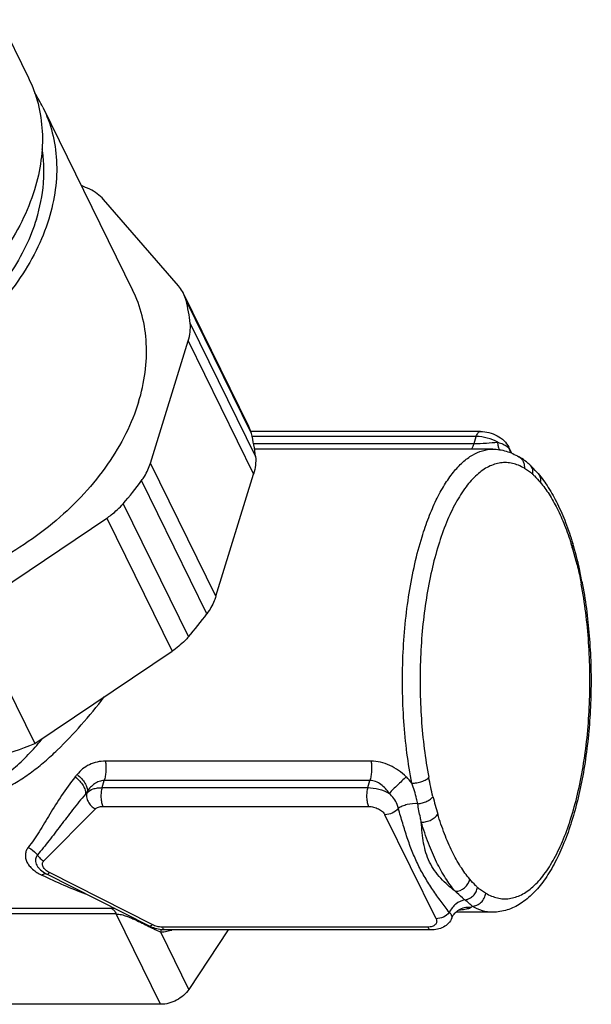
# Model space of a CAD drawing. Header units: millimetres. Extents: x 50 to 261, y 12 to 440.
# Tile 2 of 6: x 131 to 174, y 12 to 85. Entities that reach past the tile are written whole.
import ezdxf

# ---------------------------------------------------------------- set-up
doc = ezdxf.new("R2010")
doc.units = ezdxf.units.MM
doc.header["$LTSCALE"] = 23.1
doc.layers.get('0').update_dxf_attribs({"linetype": 'CONTINUOUS'})

msp = doc.modelspace()

# ---------------------------------------------------------------- linework, layer by layer
at = {"color": 7, "linetype": 'CONTINUOUS'}
for p, q in [((129.467, 85.38), (131.602, 81.029)), ((132.669, 78.853), (139.38, 65.178)), ((142.806, 65.487), (137.207, 71.946)), ((148.063, 54.974), (143.182, 64.92)), ((140.715, 52.24), (143.538, 61.375)), ((165.356, 54.611), (148.207, 54.611)), ((166.276, 53.284), (148.488, 53.284)), ((167.699, 52.983), (167.48, 53.43)), ((168.357, 52.641), (168.235, 52.714)), ((168.235, 52.714), (168.235, 52.713)), ((169.013, 52.157), (169.014, 52.156)), ((145.595, 42.294), (148.418, 51.429)), ((169.673, 51.46), (169.673, 51.46)), ((127.191, 41.225), (137.442, 48.128)), ((172.949, 43.391), (172.848, 43.92)), ((127.191, 41.225), (132.071, 31.279)), ((132.071, 31.279), (142.322, 38.183)), ((132.794, 21.629), (132.795, 21.628)), ((140.631, 17.646), (132.968, 21.531)), ((166.276, 18.684), (163.525, 18.684)), ((163.725, 18.839), (163.725, 18.839)), ((163.227, 18.254), (163.227, 18.254)), ((161.67, 17.356), (141.824, 17.356)), ((146.517, 17.356), (143.58, 12.918)), ((141.471, 11.801), (128.554, 11.801))]:
    msp.add_line(p, q, dxfattribs=at)
at = {"color": 9, "linetype": 'CONTINUOUS'}
for p, q in [((148.251, 54.46), (143.371, 64.405)), ((143.678, 62.68), (148.559, 52.734)), ((143.538, 61.375), (148.418, 51.429)), ((165.051, 54.233), (148.306, 54.233)), ((164.887, 53.703), (165.051, 54.233)), ((148.416, 53.703), (164.887, 53.703)), ((145.595, 42.294), (140.715, 52.24)), ((144.929, 40.989), (140.048, 50.935)), ((138.675, 49.21), (143.555, 39.264)), ((137.442, 48.128), (142.322, 38.183)), ((172.837, 43.469), (172.856, 43.373)), ((172.856, 43.373), (172.888, 43.202)), ((157.196, 29.974), (137.35, 29.974)), ((137.096, 27.991), (137.26, 28.521)), ((137.096, 27.991), (156.942, 27.991)), ((157.105, 28.521), (137.26, 28.521)), ((156.942, 27.991), (157.105, 28.521)), ((135.856, 27.51), (135.972, 27.627)), ((135.972, 27.627), (135.996, 27.703)), ((137.159, 26.586), (157.005, 26.586)), ((132.747, 22.519), (136.597, 26.404)), ((162.044, 18.194), (158.231, 25.965)), ((140.842, 17.755), (133.178, 21.64)), ((137.811, 18.956), (124.894, 18.956)), ((138.157, 18.554), (125.24, 18.554)), ((141.471, 11.801), (138.157, 18.554)), ((140.602, 17.621), (140.741, 17.552)), ((143.58, 12.918), (141.483, 17.191)), ((161.428, 17.573), (141.582, 17.573))]:
    msp.add_line(p, q, dxfattribs=at)
at = {"color": 7, "linetype": 'CONTINUOUS'}
for points in [[(169.013, 52.157), (168.937, 52.226), (168.813, 52.33), (168.689, 52.425), (168.569, 52.509), (168.457, 52.581), (168.357, 52.641)], [(169.673, 51.46), (169.586, 51.562), (169.46, 51.702), (169.336, 51.836), (169.212, 51.963), (169.089, 52.084), (169.014, 52.156)], [(172.635, 44.877), (172.595, 45.03), (172.53, 45.276), (172.462, 45.528), (172.389, 45.786), (172.312, 46.051), (172.258, 46.233)], [(172.848, 43.92), (172.789, 44.208), (172.73, 44.48), (172.67, 44.734), (172.634, 44.878)], [(163.227, 18.254), (163.233, 18.27), (163.28, 18.364), (163.332, 18.451), (163.388, 18.531), (163.446, 18.602), (163.506, 18.666), (163.566, 18.722), (163.624, 18.77), (163.68, 18.81), (163.725, 18.839)], [(163.725, 18.839), (163.767, 18.863), (163.81, 18.884), (163.842, 18.898), (163.864, 18.907), (163.87, 18.909)]]:
    msp.add_lwpolyline(points, dxfattribs=at)
for centre, radius, start, end in [((123.754, 74.476), 9.932, 26.14695, 33.21539), ((129.306, 57.932), 16.296, 65.08081, 67.46875), ((140.815, 63.76), 2.636, 14.16572, 26.09467), ((131.295, 61.366), 12.453, 6.05905, 14.12931), ((145.71, 53.82), 2.621, 14.13275, 26.12764), ((136.175, 51.42), 12.453, 6.05905, 14.12931), ((120.207, 65.321), 24.508, 318.89898, 324.0566), ((125.087, 55.375), 24.508, 318.89898, 324.0566), ((120.868, 59.657), 30.509, 285.40772, 291.54325), ((134.098, 23.765), 2.503, 238.63919, 240.86924), ((134.131, 23.826), 2.573, 240.8688, 243.12047)]:
    msp.add_arc(centre, radius, start, end, dxfattribs=at)
at = {"color": 9, "linetype": 'CONTINUOUS'}
for centre, radius, start, end in [((155.435, 46.588), 13.826, 27.59805, 29.0275), ((168.765, 53.627), 1.284, 194.91177, 208.85126), ((150.076, 39.288), 23.125, 16.73226, 17.39095), ((141.409, 36.678), 32.176, 14.71119, 16.73859), ((143.572, 37.257), 29.936, 14.25986, 14.6918), ((114.276, 46.823), 23.821, 318.86194, 320.4961), ((80.658, 72.474), 69.789, 321.25217, 321.43889), ((157.163, 26.06), 3.816, 36.3535, 45.73623), ((70.624, 74.758), 80.546, 324.08448, 324.25383), ((192.784, 35.229), 31.965, 194.29568, 196.74096), ((137.807, 8.005), 10.951, 88.70379, 89.97965), ((163.182, 26.191), 7.358, 274.47118, 275.2543), ((163.252, 25.405), 6.57, 275.27011, 275.44477), ((143.727, 16.858), 2.269, 166.80237, 171.5518), ((140.548, 24.154), 7.025, 277.6457, 281.45213), ((140.457, 24.6), 7.48, 281.46222, 284.37834)]:
    msp.add_arc(centre, radius, start, end, dxfattribs=at)
at = {"color": 7, "linetype": 'CONTINUOUS'}
for points, knots in [([(131.602, 81.029), (131.903, 80.415), (132.383, 79.109), (132.693, 77.016), (132.595, 74.831), (132.268, 73.381), (132.045, 72.659)], [0, 0, 0, 0, 0.239084, 0.482916, 0.735571, 1, 1, 1, 1]), ([(132.669, 78.853), (132.971, 78.24), (133.45, 76.933), (133.761, 74.84), (133.663, 72.655), (133.336, 71.205), (133.113, 70.483)], [0, 0, 0, 0, 0.239084, 0.482916, 0.735571, 1, 1, 1, 1]), ([(132.192, 70.483), (132.46, 71.351), (132.73, 72.682), (132.774, 74.454), (132.69, 75.314), (132.622, 75.734)], [0, 0, 0, 0, 0.513343, 0.759529, 1, 1, 1, 1]), ([(132.045, 72.659), (131.795, 71.849), (131.136, 70.232), (129.758, 67.935), (128.001, 65.758), (125.187, 63.064), (121.842, 60.861), (118.182, 59.257), (115.333, 58.382), (112.465, 57.864), (109.646, 57.715), (106.946, 57.94), (104.432, 58.535), (102.166, 59.488), (100.206, 60.781), (98.607, 62.381), (97.809, 63.635), (97.488, 64.288)], [0, 0, 0, 0, 0.058982, 0.121036, 0.185928, 0.253183, 0.391813, 0.461818, 0.531086, 0.598823, 0.664343, 0.727122, 0.78686, 0.843538, 0.897466, 0.949301, 1, 1, 1, 1]), ([(137.207, 71.946), (137.069, 72.105), (136.747, 72.399), (136.372, 72.618), (136.172, 72.711)], [0, 0, 0, 0, 0.48857, 1, 1, 1, 1]), ([(133.113, 70.483), (132.863, 69.674), (132.203, 68.056), (130.826, 65.759), (129.068, 63.582), (126.254, 60.888), (122.91, 58.685), (119.25, 57.081), (116.401, 56.207), (113.532, 55.688), (110.713, 55.539), (108.014, 55.764), (105.5, 56.359), (103.234, 57.313), (101.274, 58.605), (99.675, 60.206), (98.876, 61.459), (98.556, 62.113)], [0, 0, 0, 0, 0.058982, 0.121036, 0.185928, 0.253183, 0.391813, 0.461818, 0.531086, 0.598823, 0.664343, 0.727122, 0.78686, 0.843538, 0.897466, 0.949301, 1, 1, 1, 1]), ([(132.192, 70.483), (131.975, 69.783), (131.417, 68.382), (130.267, 66.38), (128.811, 64.465), (126.476, 62.058), (122.989, 59.506), (119.027, 57.718), (115.703, 56.817), (112.45, 56.311), (109.235, 56.364), (106.255, 57.043), (104.258, 57.828), (102.498, 58.884), (101.492, 59.77), (101.047, 60.248)], [0, 0, 0, 0, 0.05788, 0.118534, 0.181798, 0.247316, 0.382808, 0.520195, 0.587972, 0.654211, 0.779783, 0.838708, 0.894865, 0.94847, 1, 1, 1, 1]), ([(143.182, 64.92), (143.157, 64.971), (143.051, 65.171), (142.918, 65.358), (142.806, 65.487)], [0, 0, 0, 0, 0.248997, 1, 1, 1, 1]), ([(139.824, 56.808), (140.047, 57.53), (140.374, 58.98), (140.472, 61.165), (140.161, 63.258), (139.681, 64.564), (139.38, 65.178)], [0, 0, 0, 0, 0.264429, 0.517084, 0.760916, 1, 1, 1, 1]), ([(143.538, 61.375), (143.604, 61.59), (143.697, 62.023), (143.701, 62.467), (143.678, 62.68)], [0, 0, 0, 0, 0.512637, 1, 1, 1, 1]), ([(139.824, 56.808), (139.574, 55.998), (138.914, 54.381), (137.536, 52.084), (135.779, 49.907), (132.965, 47.213), (129.621, 45.01), (125.96, 43.406), (123.112, 42.531), (120.243, 42.013), (117.424, 41.864), (114.725, 42.089), (112.21, 42.684), (109.945, 43.637), (107.985, 44.929), (106.386, 46.53), (105.587, 47.784), (105.267, 48.437)], [0, 0, 0, 0, 0.058982, 0.121036, 0.185928, 0.253183, 0.391813, 0.461818, 0.531086, 0.598823, 0.664343, 0.727122, 0.78686, 0.843538, 0.897466, 0.949301, 1, 1, 1, 1]), ([(165.356, 54.611), (165.571, 54.611), (166.005, 54.552), (166.61, 54.319), (167.133, 53.951), (167.39, 53.613), (167.48, 53.43)], [0, 0, 0, 0, 0.254024, 0.510239, 0.759043, 1, 1, 1, 1]), ([(166.276, 53.284), (166.446, 53.284), (166.787, 53.258), (167.46, 53.109), (167.938, 52.892), (168.235, 52.713)], [0, 0, 0, 0, 0.247208, 0.495324, 1, 1, 1, 1]), ([(148.559, 52.734), (148.581, 52.521), (148.578, 52.078), (148.485, 51.645), (148.418, 51.429)], [0, 0, 0, 0, 0.487363, 1, 1, 1, 1]), ([(140.048, 50.935), (140.123, 51.038), (140.396, 51.445), (140.608, 51.894), (140.715, 52.24)], [0, 0, 0, 0, 0.26042, 1, 1, 1, 1]), ([(169.673, 51.46), (169.95, 51.135), (170.476, 50.407), (171.155, 49.175), (171.76, 47.768), (172.099, 46.761), (172.258, 46.233)], [0, 0, 0, 0, 0.218246, 0.457269, 0.718054, 1, 1, 1, 1]), ([(137.442, 48.128), (137.558, 48.207), (138.002, 48.526), (138.407, 48.902), (138.675, 49.21)], [0, 0, 0, 0, 0.255187, 1, 1, 1, 1]), ([(172.949, 43.391), (173.206, 42.054), (173.565, 39.29), (173.684, 35.1), (173.44, 31.604), (173.032, 28.913), (172.633, 27.032), (172.142, 25.286), (171.564, 23.701), (170.904, 22.295), (170.162, 21.084), (169.335, 20.082), (168.552, 19.427), (167.881, 19.048), (167.362, 18.841), (166.824, 18.712), (166.459, 18.684), (166.276, 18.684)], [0, 0, 0, 0, 0.147626, 0.301616, 0.453894, 0.526928, 0.596669, 0.662358, 0.72341, 0.779477, 0.830541, 0.877015, 0.919824, 0.940306, 0.960405, 0.980232, 1, 1, 1, 1]), ([(145.595, 42.294), (145.561, 42.182), (145.395, 41.721), (145.147, 41.29), (144.929, 40.989)], [0, 0, 0, 0, 0.240251, 1, 1, 1, 1]), ([(143.555, 39.264), (143.468, 39.163), (143.094, 38.763), (142.666, 38.414), (142.322, 38.183)], [0, 0, 0, 0, 0.244578, 1, 1, 1, 1]), ([(163.227, 18.254), (163.164, 18.109), (162.986, 17.841), (162.603, 17.553), (162.151, 17.389), (161.831, 17.356), (161.67, 17.356)], [0, 0, 0, 0, 0.249039, 0.496952, 0.745754, 1, 1, 1, 1]), ([(141.824, 17.356), (141.722, 17.356), (141.311, 17.383), (140.907, 17.506), (140.631, 17.646)], [0, 0, 0, 0, 0.247788, 1, 1, 1, 1]), ([(143.58, 12.918), (143.47, 12.752), (143.193, 12.443), (142.676, 12.089), (142.089, 11.859), (141.674, 11.801), (141.471, 11.801)], [0, 0, 0, 0, 0.241788, 0.496912, 0.753691, 1, 1, 1, 1])]:
    msp.add_open_spline(points, degree=3, knots=knots, dxfattribs=at)
at = {"color": 9, "linetype": 'CONTINUOUS'}
for points, knots in [([(165.051, 54.233), (165.068, 54.287), (165.104, 54.385), (165.176, 54.507), (165.259, 54.589), (165.326, 54.611), (165.356, 54.611)], [0, 0, 0, 0, 0.33271, 0.60709, 0.823625, 1, 1, 1, 1]), ([(164.887, 53.703), (165.194, 53.703), (165.785, 53.736), (166.373, 53.785), (166.657, 53.802)], [0, 0, 0, 0, 0.518826, 1, 1, 1, 1]), ([(166.657, 53.802), (166.412, 53.94), (165.887, 54.15), (165.328, 54.233), (165.051, 54.233)], [0, 0, 0, 0, 0.50473, 1, 1, 1, 1]), ([(166.796, 53.24), (166.756, 53.32), (166.694, 53.506), (166.666, 53.698), (166.657, 53.802)], [0, 0, 0, 0, 0.463307, 1, 1, 1, 1]), ([(166.657, 53.802), (166.794, 53.762), (167.04, 53.677), (167.269, 53.548), (167.361, 53.475)], [0, 0, 0, 0, 0.548544, 1, 1, 1, 1]), ([(160.999, 46.737), (161.15, 47.227), (161.471, 48.159), (162.029, 49.459), (162.641, 50.592), (163.299, 51.543), (163.997, 52.302), (164.73, 52.86), (165.492, 53.204), (166.022, 53.284), (166.276, 53.284)], [0, 0, 0, 0, 0.172799, 0.33189, 0.476365, 0.605859, 0.720776, 0.822578, 0.914148, 1, 1, 1, 1]), ([(164.682, 53.283), (164.727, 53.337), (164.807, 53.474), (164.862, 53.621), (164.887, 53.703)], [0, 0, 0, 0, 0.451469, 1, 1, 1, 1]), ([(167.361, 53.475), (167.372, 53.465), (167.415, 53.43), (167.454, 53.39), (167.48, 53.358)], [0, 0, 0, 0, 0.26434, 1, 1, 1, 1]), ([(167.48, 53.358), (167.484, 53.353), (167.5, 53.333), (167.515, 53.313), (167.524, 53.297)], [0, 0, 0, 0, 0.256981, 1, 1, 1, 1]), ([(168.642, 51.856), (168.501, 51.94), (168.215, 52.087), (167.766, 52.232), (167.312, 52.295), (166.857, 52.274), (166.405, 52.17), (165.959, 51.984), (165.52, 51.718), (164.926, 51.242), (164.218, 50.437), (163.463, 49.23), (162.781, 47.765), (162.185, 46.071), (161.686, 44.179), (161.295, 42.126), (161.019, 39.952), (160.864, 37.699), (160.833, 35.413), (160.926, 33.138), (161.142, 30.919), (161.37, 29.471), (161.506, 28.765)], [0, 0, 0, 0, 0.017954, 0.034971, 0.051432, 0.06778, 0.084464, 0.101902, 0.120446, 0.140373, 0.185038, 0.236797, 0.295714, 0.361358, 0.432956, 0.509494, 0.589782, 0.672513, 0.756304, 0.839742, 0.921423, 1, 1, 1, 1]), ([(168.235, 52.713), (168.304, 52.672), (168.431, 52.567), (168.569, 52.358), (168.644, 52.114), (168.65, 51.942), (168.642, 51.856)], [0, 0, 0, 0, 0.241866, 0.487693, 0.74016, 1, 1, 1, 1]), ([(168.642, 51.856), (168.745, 51.794), (168.905, 51.703), (169.107, 51.556), (169.204, 51.47), (169.252, 51.425)], [0, 0, 0, 0, 0.482413, 0.734645, 1, 1, 1, 1]), ([(169.014, 52.156), (169.061, 52.112), (169.144, 52.011), (169.228, 51.831), (169.267, 51.631), (169.262, 51.494), (169.252, 51.425)], [0, 0, 0, 0, 0.241746, 0.487298, 0.739558, 1, 1, 1, 1]), ([(169.252, 51.425), (169.302, 51.379), (169.505, 51.182), (169.695, 50.974), (169.834, 50.811)], [0, 0, 0, 0, 0.241899, 1, 1, 1, 1]), ([(169.673, 51.46), (169.709, 51.418), (169.772, 51.324), (169.852, 51.107), (169.854, 50.927), (169.834, 50.811)], [0, 0, 0, 0, 0.242097, 0.48807, 1, 1, 1, 1]), ([(169.834, 50.811), (170.072, 50.532), (170.529, 49.9), (171.131, 48.822), (171.681, 47.573), (171.995, 46.673), (172.143, 46.2)], [0, 0, 0, 0, 0.211961, 0.44977, 0.712955, 1, 1, 1, 1]), ([(160.236, 28.322), (160.092, 29.071), (159.849, 30.608), (159.62, 32.963), (159.521, 35.378), (159.554, 37.805), (159.719, 40.195), (160.012, 42.503), (160.427, 44.682), (160.794, 46.074), (160.999, 46.737)], [0, 0, 0, 0, 0.123038, 0.250936, 0.381585, 0.512787, 0.642329, 0.768046, 0.887888, 1, 1, 1, 1]), ([(172.258, 46.233), (172.271, 46.189), (172.278, 46.087), (172.245, 45.992), (172.221, 45.945)], [0, 0, 0, 0, 0.473211, 1, 1, 1, 1]), ([(172.635, 44.877), (172.644, 44.839), (172.645, 44.75), (172.61, 44.67), (172.586, 44.631)], [0, 0, 0, 0, 0.467632, 1, 1, 1, 1]), ([(172.586, 44.631), (172.634, 44.442), (172.724, 44.056), (172.8, 43.667), (172.837, 43.469)], [0, 0, 0, 0, 0.492462, 1, 1, 1, 1]), ([(165.753, 20.111), (165.894, 20.027), (166.18, 19.881), (166.629, 19.735), (167.083, 19.672), (167.537, 19.693), (167.989, 19.797), (168.436, 19.983), (168.874, 20.249), (169.469, 20.725), (170.177, 21.53), (170.932, 22.738), (171.614, 24.202), (172.21, 25.896), (172.708, 27.788), (173.099, 29.841), (173.375, 32.015), (173.531, 34.268), (173.562, 36.554), (173.469, 38.829), (173.253, 41.048), (173.024, 42.497), (172.888, 43.202)], [0, 0, 0, 0, 0.017954, 0.034971, 0.051432, 0.06778, 0.084464, 0.101902, 0.120446, 0.140373, 0.185039, 0.236797, 0.295714, 0.361358, 0.432957, 0.509494, 0.589782, 0.672513, 0.756304, 0.839742, 0.921423, 1, 1, 1, 1]), ([(172.949, 43.391), (172.955, 43.361), (172.948, 43.29), (172.911, 43.231), (172.888, 43.202)], [0, 0, 0, 0, 0.454493, 1, 1, 1, 1]), ([(119.539, 30.018), (119.932, 29.745), (120.735, 29.222), (121.987, 28.522), (123.286, 27.929), (124.625, 27.481), (125.983, 27.223), (127.323, 27.208), (128.594, 27.441), (129.767, 27.88), (130.851, 28.468), (131.867, 29.164), (132.834, 29.946), (134.089, 31.093), (135.593, 32.687), (136.713, 34.056), (137.263, 34.771)], [0, 0, 0, 0, 0.06776, 0.13542, 0.20279, 0.269463, 0.334703, 0.397611, 0.457931, 0.516398, 0.574113, 0.63194, 0.690427, 0.749897, 0.872396, 1, 1, 1, 1]), ([(120.977, 30.019), (121.461, 29.676), (122.209, 29.192), (123.255, 28.638), (124.063, 28.282), (124.892, 28.002), (125.731, 27.82), (126.565, 27.758), (127.369, 27.825), (128.124, 28.013), (128.824, 28.301), (129.471, 28.664), (130.277, 29.226), (131.208, 30.047), (131.886, 30.774), (132.216, 31.151)], [0, 0, 0, 0, 0.137942, 0.206762, 0.275275, 0.343144, 0.409808, 0.47453, 0.536814, 0.59674, 0.654935, 0.712153, 0.769027, 0.883339, 1, 1, 1, 1]), ([(137.35, 29.974), (137.141, 29.974), (136.726, 29.929), (136.143, 29.727), (135.633, 29.405), (135.351, 29.124), (135.229, 28.971)], [0, 0, 0, 0, 0.259322, 0.511366, 0.75771, 1, 1, 1, 1]), ([(137.35, 29.974), (137.368, 29.85), (137.39, 29.598), (137.386, 29.221), (137.345, 28.859), (137.293, 28.628), (137.26, 28.521)], [0, 0, 0, 0, 0.255907, 0.517358, 0.76991, 1, 1, 1, 1]), ([(157.196, 29.974), (157.214, 29.85), (157.236, 29.598), (157.231, 29.221), (157.191, 28.859), (157.139, 28.628), (157.105, 28.521)], [0, 0, 0, 0, 0.255907, 0.517358, 0.76991, 1, 1, 1, 1]), ([(159.826, 28.793), (159.645, 28.969), (159.258, 29.293), (158.609, 29.671), (157.915, 29.915), (157.432, 29.974), (157.196, 29.974)], [0, 0, 0, 0, 0.256848, 0.511037, 0.759391, 1, 1, 1, 1]), ([(135.087, 28.793), (134.726, 28.343), (134.068, 27.432), (133.204, 26.044), (132.422, 24.723), (131.872, 23.9), (131.577, 23.525)], [0, 0, 0, 0, 0.272993, 0.531837, 0.774178, 1, 1, 1, 1]), ([(135.087, 28.793), (135.209, 28.7), (135.429, 28.503), (135.65, 28.218), (135.773, 27.984), (135.85, 27.774), (135.87, 27.61), (135.856, 27.51)], [0, 0, 0, 0, 0.295139, 0.568216, 0.691831, 0.805114, 1, 1, 1, 1]), ([(135.229, 28.971), (135.35, 28.879), (135.568, 28.683), (135.788, 28.401), (135.911, 28.17), (135.988, 27.963), (136.009, 27.802), (135.996, 27.703)], [0, 0, 0, 0, 0.296081, 0.56946, 0.692986, 0.806029, 1, 1, 1, 1]), ([(159.826, 28.793), (159.599, 28.594), (159.166, 28.19), (158.746, 27.772), (158.548, 27.56)], [0, 0, 0, 0, 0.509897, 1, 1, 1, 1]), ([(160.236, 28.322), (160.363, 28.322), (160.619, 28.347), (160.979, 28.438), (161.249, 28.555), (161.417, 28.671), (161.481, 28.733), (161.506, 28.765)], [0, 0, 0, 0, 0.276257, 0.556914, 0.806886, 0.911598, 1, 1, 1, 1]), ([(161.808, 27.336), (161.749, 27.569), (161.641, 28.044), (161.553, 28.522), (161.506, 28.765)], [0, 0, 0, 0, 0.492416, 1, 1, 1, 1]), ([(135.972, 27.627), (136.098, 27.754), (136.365, 27.892), (136.757, 27.977), (136.98, 27.991), (137.096, 27.991)], [0, 0, 0, 0, 0.44627, 0.710811, 1, 1, 1, 1]), ([(137.26, 28.521), (137.13, 28.521), (136.869, 28.476), (136.519, 28.292), (136.224, 28.027), (136.066, 27.815), (135.996, 27.703)], [0, 0, 0, 0, 0.247689, 0.496282, 0.74716, 1, 1, 1, 1]), ([(137.096, 27.991), (137.061, 27.878), (137.016, 27.633), (137.005, 27.26), (137.047, 26.902), (137.113, 26.68), (137.159, 26.586)], [0, 0, 0, 0, 0.247396, 0.519339, 0.781, 1, 1, 1, 1]), ([(156.942, 27.991), (156.907, 27.878), (156.862, 27.633), (156.85, 27.26), (156.892, 26.902), (156.959, 26.68), (157.005, 26.586)], [0, 0, 0, 0, 0.247396, 0.519339, 0.781, 1, 1, 1, 1]), ([(156.942, 27.991), (157.219, 27.991), (157.778, 27.909), (158.302, 27.699), (158.548, 27.56)], [0, 0, 0, 0, 0.49527, 1, 1, 1, 1]), ([(158.548, 27.56), (158.462, 27.689), (158.274, 27.933), (157.937, 28.243), (157.607, 28.428), (157.323, 28.507), (157.178, 28.521), (157.105, 28.521)], [0, 0, 0, 0, 0.257806, 0.511248, 0.758375, 0.879824, 1, 1, 1, 1]), ([(160.674, 26.794), (160.651, 26.919), (160.543, 27.438), (160.379, 27.945), (160.236, 28.322)], [0, 0, 0, 0, 0.239495, 1, 1, 1, 1]), ([(135.856, 27.51), (135.527, 27.123), (134.897, 26.346), (134.004, 25.173), (133.145, 24.036), (132.561, 23.308), (132.262, 22.959)], [0, 0, 0, 0, 0.262953, 0.51726, 0.7626, 1, 1, 1, 1]), ([(135.972, 27.627), (135.939, 27.521), (135.925, 27.279), (136.04, 26.929), (136.27, 26.618), (136.482, 26.463), (136.597, 26.404)], [0, 0, 0, 0, 0.226624, 0.47484, 0.737352, 1, 1, 1, 1]), ([(159.225, 26.441), (159.207, 26.54), (159.081, 26.964), (158.802, 27.335), (158.548, 27.56)], [0, 0, 0, 0, 0.229093, 1, 1, 1, 1]), ([(160.674, 26.794), (160.792, 26.802), (161.028, 26.842), (161.354, 26.959), (161.624, 27.119), (161.764, 27.261), (161.808, 27.336)], [0, 0, 0, 0, 0.27575, 0.550346, 0.797938, 1, 1, 1, 1]), ([(136.597, 26.404), (136.66, 26.468), (136.793, 26.536), (136.989, 26.579), (137.101, 26.586), (137.159, 26.586)], [0, 0, 0, 0, 0.446268, 0.71083, 1, 1, 1, 1]), ([(157.005, 26.586), (157.131, 26.586), (157.387, 26.552), (157.743, 26.421), (158.04, 26.228), (158.187, 26.055), (158.231, 25.965)], [0, 0, 0, 0, 0.264698, 0.53665, 0.788552, 1, 1, 1, 1]), ([(160.674, 26.794), (160.41, 26.808), (160.014, 26.772), (159.533, 26.617), (159.319, 26.505), (159.225, 26.441)], [0, 0, 0, 0, 0.524746, 0.774527, 1, 1, 1, 1]), ([(160.944, 25.411), (160.92, 25.523), (160.825, 25.983), (160.738, 26.445), (160.674, 26.794)], [0, 0, 0, 0, 0.24472, 1, 1, 1, 1]), ([(159.225, 26.441), (159.107, 26.294), (158.796, 26.06), (158.419, 25.965), (158.231, 25.965)], [0, 0, 0, 0, 0.500925, 1, 1, 1, 1]), ([(163.038, 18.671), (162.829, 18.941), (162.409, 19.495), (161.796, 20.355), (161.214, 21.261), (160.694, 22.214), (160.256, 23.216), (159.884, 24.257), (159.549, 25.337), (159.335, 26.069), (159.225, 26.441)], [0, 0, 0, 0, 0.117438, 0.238948, 0.362669, 0.487105, 0.611784, 0.737839, 0.86682, 1, 1, 1, 1]), ([(160.944, 25.411), (161.07, 25.411), (161.327, 25.445), (161.683, 25.573), (161.98, 25.762), (162.128, 25.932), (162.173, 26.022)], [0, 0, 0, 0, 0.265433, 0.537933, 0.789708, 1, 1, 1, 1]), ([(164.561, 21.156), (164.312, 21.448), (163.835, 22.112), (163.211, 23.248), (162.645, 24.569), (162.324, 25.52), (162.173, 26.022)], [0, 0, 0, 0, 0.210781, 0.448295, 0.711952, 1, 1, 1, 1]), ([(163.478, 20.246), (163.289, 20.393), (162.917, 20.703), (162.394, 21.216), (161.927, 21.788), (161.546, 22.423), (161.276, 23.114), (161.107, 23.848), (161.006, 24.617), (160.963, 25.142), (160.944, 25.411)], [0, 0, 0, 0, 0.119804, 0.242592, 0.366105, 0.488944, 0.611571, 0.736254, 0.865291, 1, 1, 1, 1]), ([(163.478, 20.246), (163.214, 20.556), (162.707, 21.261), (162.045, 22.467), (161.444, 23.869), (161.104, 24.878), (160.944, 25.411)], [0, 0, 0, 0, 0.210782, 0.448295, 0.711951, 1, 1, 1, 1]), ([(131.577, 23.525), (131.518, 23.449), (131.42, 23.283), (131.353, 23.001), (131.373, 22.709), (131.477, 22.419), (131.658, 22.141), (132.008, 21.784), (132.346, 21.579), (132.589, 21.464)], [0, 0, 0, 0, 0.109128, 0.215046, 0.322675, 0.43662, 0.560314, 0.695627, 1, 1, 1, 1]), ([(131.577, 23.525), (131.645, 23.491), (131.903, 23.344), (132.129, 23.137), (132.262, 22.959)], [0, 0, 0, 0, 0.252352, 1, 1, 1, 1]), ([(132.262, 22.959), (132.226, 22.913), (132.165, 22.811), (132.12, 22.639), (132.125, 22.459), (132.176, 22.277), (132.273, 22.098), (132.463, 21.86), (132.654, 21.714), (132.794, 21.629)], [0, 0, 0, 0, 0.109406, 0.215907, 0.324299, 0.43885, 0.562632, 0.697377, 1, 1, 1, 1]), ([(132.262, 22.959), (132.322, 22.866), (132.466, 22.696), (132.649, 22.569), (132.747, 22.519)], [0, 0, 0, 0, 0.501757, 1, 1, 1, 1]), ([(133.178, 21.64), (133.071, 21.694), (132.924, 21.79), (132.77, 21.951), (132.691, 22.072), (132.646, 22.196), (132.64, 22.317), (132.673, 22.429), (132.72, 22.492), (132.747, 22.519)], [0, 0, 0, 0, 0.316706, 0.45739, 0.583749, 0.696496, 0.799078, 0.897729, 1, 1, 1, 1]), ([(132.589, 21.464), (132.631, 21.493), (132.712, 21.54), (132.803, 21.565), (132.844, 21.566)], [0, 0, 0, 0, 0.557876, 1, 1, 1, 1]), ([(132.589, 21.464), (133.133, 21.207), (134.212, 20.706), (135.315, 20.258), (135.866, 20.057)], [0, 0, 0, 0, 0.506441, 1, 1, 1, 1]), ([(132.844, 21.566), (132.851, 21.567), (132.879, 21.566), (132.907, 21.561), (132.926, 21.554)], [0, 0, 0, 0, 0.261834, 1, 1, 1, 1]), ([(132.968, 21.531), (132.975, 21.528), (132.986, 21.525), (132.996, 21.525), (132.999, 21.525)], [0, 0, 0, 0, 0.734811, 1, 1, 1, 1]), ([(132.999, 21.525), (133.012, 21.526), (133.04, 21.533), (133.103, 21.568), (133.148, 21.609), (133.178, 21.64)], [0, 0, 0, 0, 0.172799, 0.394185, 1, 1, 1, 1]), ([(163.478, 20.246), (163.727, 20.246), (164.232, 20.448), (164.517, 20.91), (164.561, 21.156)], [0, 0, 0, 0, 0.49951, 1, 1, 1, 1]), ([(165.142, 20.542), (165.093, 20.588), (164.89, 20.785), (164.7, 20.993), (164.561, 21.156)], [0, 0, 0, 0, 0.2419, 1, 1, 1, 1]), ([(164.199, 19.609), (164.139, 19.657), (163.89, 19.86), (163.652, 20.076), (163.478, 20.246)], [0, 0, 0, 0, 0.24096, 1, 1, 1, 1]), ([(164.199, 19.609), (164.314, 19.623), (164.485, 19.676), (164.687, 19.798), (164.871, 19.954), (165.051, 20.197), (165.126, 20.426), (165.142, 20.542)], [0, 0, 0, 0, 0.244662, 0.370971, 0.498564, 0.752691, 1, 1, 1, 1]), ([(164.743, 19.137), (164.865, 19.137), (165.053, 19.178), (165.274, 19.297), (165.476, 19.46), (165.669, 19.727), (165.741, 19.983), (165.753, 20.111)], [0, 0, 0, 0, 0.240222, 0.364715, 0.491283, 0.746608, 1, 1, 1, 1]), ([(165.753, 20.111), (165.65, 20.173), (165.49, 20.264), (165.288, 20.411), (165.191, 20.497), (165.142, 20.542)], [0, 0, 0, 0, 0.482408, 0.734642, 1, 1, 1, 1]), ([(164.199, 19.609), (163.956, 19.564), (163.478, 19.325), (163.154, 18.908), (163.038, 18.671)], [0, 0, 0, 0, 0.483613, 1, 1, 1, 1]), ([(164.743, 19.137), (164.674, 19.212), (164.495, 19.373), (164.308, 19.523), (164.199, 19.609)], [0, 0, 0, 0, 0.423178, 1, 1, 1, 1]), ([(164.619, 19.027), (164.633, 19.034), (164.682, 19.062), (164.726, 19.102), (164.743, 19.137)], [0, 0, 0, 0, 0.295251, 1, 1, 1, 1]), ([(166.276, 18.684), (166.016, 18.684), (165.476, 18.766), (164.982, 18.994), (164.743, 19.137)], [0, 0, 0, 0, 0.483279, 1, 1, 1, 1]), ([(137.811, 18.956), (137.881, 18.923), (138.021, 18.8), (138.112, 18.645), (138.157, 18.554)], [0, 0, 0, 0, 0.435009, 1, 1, 1, 1]), ([(138.157, 18.554), (138.223, 18.554), (138.356, 18.542), (138.611, 18.491), (138.91, 18.396), (139.24, 18.266), (139.635, 18.093), (140.086, 17.877), (140.435, 17.704), (140.602, 17.621)], [0, 0, 0, 0, 0.074806, 0.151518, 0.296733, 0.430461, 0.555646, 0.787524, 1, 1, 1, 1]), ([(163.038, 18.671), (162.92, 18.524), (162.609, 18.29), (162.232, 18.194), (162.044, 18.194)], [0, 0, 0, 0, 0.500925, 1, 1, 1, 1]), ([(163.227, 18.254), (163.239, 18.282), (163.249, 18.35), (163.216, 18.455), (163.143, 18.565), (163.077, 18.634), (163.038, 18.671)], [0, 0, 0, 0, 0.189017, 0.404758, 0.672169, 1, 1, 1, 1]), ([(164.619, 19.027), (164.465, 19.046), (164.15, 19.034), (163.856, 18.918), (163.725, 18.839)], [0, 0, 0, 0, 0.502395, 1, 1, 1, 1]), ([(163.875, 18.865), (164.024, 18.879), (164.23, 18.905), (164.477, 18.967), (164.576, 19.005), (164.619, 19.027)], [0, 0, 0, 0, 0.584055, 0.812659, 1, 1, 1, 1]), ([(140.631, 17.646), (140.658, 17.633), (140.717, 17.652), (140.782, 17.698), (140.821, 17.734), (140.842, 17.755)], [0, 0, 0, 0, 0.357934, 0.640576, 1, 1, 1, 1]), ([(141.582, 17.573), (141.456, 17.573), (141.2, 17.607), (140.957, 17.696), (140.842, 17.755)], [0, 0, 0, 0, 0.493254, 1, 1, 1, 1]), ([(162.044, 18.194), (162.063, 18.156), (162.091, 18.078), (162.097, 17.957), (162.064, 17.845), (161.991, 17.748), (161.886, 17.67), (161.7, 17.591), (161.539, 17.573), (161.428, 17.573)], [0, 0, 0, 0, 0.119098, 0.227463, 0.33168, 0.439726, 0.558294, 0.691154, 1, 1, 1, 1]), ([(140.741, 17.552), (140.807, 17.52), (141.053, 17.398), (141.301, 17.277), (141.483, 17.191)], [0, 0, 0, 0, 0.265732, 1, 1, 1, 1]), ([(141.824, 17.356), (141.802, 17.356), (141.754, 17.367), (141.69, 17.413), (141.631, 17.483), (141.598, 17.541), (141.582, 17.573)], [0, 0, 0, 0, 0.195449, 0.417901, 0.684081, 1, 1, 1, 1]), ([(161.67, 17.356), (161.648, 17.356), (161.6, 17.367), (161.536, 17.413), (161.477, 17.483), (161.444, 17.541), (161.428, 17.573)], [0, 0, 0, 0, 0.195449, 0.417901, 0.684081, 1, 1, 1, 1])]:
    msp.add_open_spline(points, degree=3, knots=knots, dxfattribs=at)
msp.add_open_spline([(167.524, 53.297), (167.516, 53.343), (167.501, 53.388), (167.48, 53.43)], degree=3, dxfattribs=at)

doc.saveas('drawing.dxf')
